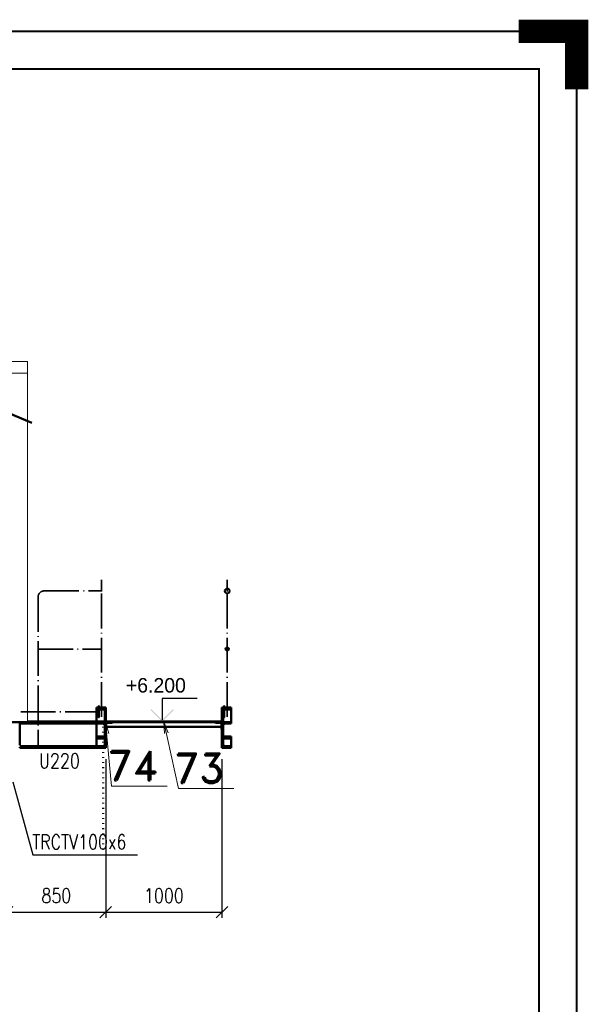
# Paper-space layout 'Layout1' of a CAD drawing. Extents: x -2 to 1033, y -36 to 596.
# Tile 63 of 63: x 745 to 843, y 426 to 596. Entities that reach past the tile are written whole.
import ezdxf
from ezdxf.enums import TextEntityAlignment as Align

# ---------------------------------------------------------------- set-up
doc = ezdxf.new("R2010")
doc.units = 0
for name, pattern in [('ACAD_ISO02W100', [15, 12, -3]), ('ACAD_ISO04W100', [30.5, 24, -3, 0.5, -3]), ('ACAD_ISO07W100', [3.5, 0.5, -3]), ('B_CARA_09', [0.5, 0, -0.5])]:
    doc.linetypes.add(name, pattern=pattern)
doc.layers.get('0').update_dxf_attribs({"linetype": 'CONTINUOUS'})
doc.layers.get('DEFPOINTS').update_dxf_attribs({"color": 132, "linetype": 'CONTINUOUS'})
doc.layers.add('RAMECEK_HP', color=251, linetype='CONTINUOUS')
for name, color, linetype, lineweight in [('SS_1.ET-HALA_TaO-LAVKA_+5.100m-ZABRADLI_DEMONTAZ', 1, 'B_CARA_09', 50), ('SS_KOTY', 3, 'CONTINUOUS', 25), ('SS_KOTY-VYSKOVA', 140, 'CONTINUOUS', 25), ('SS_OPLASTENI-PANEL', 9, 'CONTINUOUS', 13), ('SS_PODKLADY', 9, 'CONTINUOUS', 13), ('SS_POPIS_PROFILU', 13, 'CONTINUOUS', 25), ('SS_SCHODISTE', 30, 'CONTINUOUS', 50), ('SS_SLOUPY NÁDSTAVBA', 183, 'CONTINUOUS', 50), ('SS_SRAFY', 8, 'CONTINUOUS', 18), ('SS_ZABRADLI', 2, 'CONTINUOUS', 35)]:
    doc.layers.add(name, color=color, linetype=linetype, lineweight=lineweight)
doc.layers.add('SS_PLECHY', color=7, linetype='CONTINUOUS', lineweight=50, true_color=0xb47846)
doc.styles.add('Romand.shx', font='Romand.shx', dxfattribs={"height": 5})
doc.styles.add('ROMANS', font='romans.shx', dxfattribs={"width": 0.8})
doc.styles.add('romans.shx', font='romans.shx', dxfattribs={"height": 5})
doc.dimstyles.new('A-1_(2.5)_50AS', dxfattribs={"dimtxt": 2.5, "dimasz": 2, "dimexe": 1, "dimexo": 2, "dimgap": 0, "dimtad": 0, "dimdec": 1, "dimlfac": 50, "dimrnd": 1, "dimtxsty": 'ROMANS', "dimblk1": 'OBLIQUE', "dimblk2": 'OBLIQUE', "dimsah": 1, "dimcen": 2, "dimclrd": 256, "dimclre": 256, "dimclrt": 256, "dimadec": 1, "dimazin": 2, "dimtfac": 0.714286, "dimtdec": 1, "dimtmove": 0, "dimatfit": 3, "dimldrblk": 'OPEN', "dimfxl": 1, "dimtvp": 1.142857, "dimtfill": 1, "dimtolj": 1, "dimlwd": -1, "dimlwe": -1, "dimarcsym": 0})
pattern_1 = [(45, (585.965193, 458.526215), (-0.04490128, 0.04490128), [])]

# ---------------------------------------------------------------- blocks, each defined once
blk = doc.blocks.new('*U6')
at = {"layer": 'RAMECEK_HP', "lineweight": 40, "const_width": 4}
blk.add_lwpolyline([(841, 584), (841, 594), (831, 594)], dxfattribs=at)
at = {"layer": 'RAMECEK_HP', "lineweight": 35, "const_width": 0.35}
for points in [[(0, 594), (0, 0), (841, 0), (841, 594)], [(6.5, 587.5), (6.5, 6.5), (834.5, 6.5), (834.5, 587.5)]]:
    blk.add_lwpolyline(points, close=True, dxfattribs=at)
at = {"layer": 'DEFPOINTS', "style": 'ROMANS', "width": 0.8}
blk.add_attdef('TISK', text='', height=10, dxfattribs=at).set_placement((841, -33), align=Align.RIGHT)
blk = doc.blocks.new('_Oblique')
at = {"color": 0, "linetype": 'ByBlock', "lineweight": -2}
blk.add_line((-0.5, -0.5), (0.5, 0.5), dxfattribs=at)
blk = doc.blocks.new('*D47')
at = {"layer": 'DEFPOINTS', "color": 0, "transparency": 16777216}
for p in [(759.97, 470.63, -194328.9), (742.97, 456.33, -194328.9), (759.97, 442.31)]:
    blk.add_point(p, dxfattribs=at)
at = {"layer": 'SS_KOTY', "transparency": 16777216}
for p, q in [((759.97, 468.63), (759.97, 441.31)), ((742.97, 454.33), (742.97, 441.31)), ((742.97, 442.31), (759.97, 442.31))]:
    blk.add_line(p, q, dxfattribs=at)
at = {"layer": 'SS_KOTY', "transparency": 16777216, "xscale": 2, "yscale": 2, "zscale": 2, "rotation": 180}
blk.add_blockref('_Oblique', (742.97, 442.31), dxfattribs=at)
at = {"layer": 'SS_KOTY', "transparency": 16777216, "xscale": 2, "yscale": 2, "zscale": 2}
blk.add_blockref('_Oblique', (759.97, 442.31), dxfattribs=at)
at = {"layer": 'SS_KOTY', "transparency": 16777216, "insert": (751.47, 445.16), "char_height": 2.5, "attachment_point": 5, "style": 'ROMANS', "bg_fill": 3, "box_fill_scale": 1.1, "bg_fill_color": 256, "bg_fill_true_color": 13158600, "bg_fill_transparency": 0}
blk.add_mtext('\\A1;850', dxfattribs=at)
blk = doc.blocks.new('_OPEN')
at = {"color": 0, "linetype": 'ByBlock'}
for p, q in [((-1, 0.167), (0, 0)), ((0, 0), (-1, -0.167)), ((0, 0), (-1, 0))]:
    blk.add_line(p, q, dxfattribs=at)
blk = doc.blocks.new('*D48')
at = {"layer": 'DEFPOINTS', "color": 0, "transparency": 16777216}
for p in [(759.97, 470.63, -194328.9), (779.97, 470.63, -194328.9), (779.97, 442.31)]:
    blk.add_point(p, dxfattribs=at)
at = {"layer": 'SS_KOTY', "transparency": 16777216}
for p, q in [((759.97, 468.63), (759.97, 441.31)), ((779.97, 468.63), (779.97, 441.31)), ((759.97, 442.31), (779.97, 442.31))]:
    blk.add_line(p, q, dxfattribs=at)
at = {"layer": 'SS_KOTY', "transparency": 16777216, "xscale": 2, "yscale": 2, "zscale": 2, "rotation": 180}
blk.add_blockref('_Oblique', (759.97, 442.31), dxfattribs=at)
at = {"layer": 'SS_KOTY', "transparency": 16777216, "xscale": 2, "yscale": 2, "zscale": 2}
blk.add_blockref('_Oblique', (779.97, 442.31), dxfattribs=at)
at = {"layer": 'SS_KOTY', "transparency": 16777216, "insert": (769.97, 445.16), "char_height": 2.5, "attachment_point": 5, "style": 'ROMANS', "bg_fill": 3, "box_fill_scale": 1.1, "bg_fill_color": 256, "bg_fill_true_color": 13158600, "bg_fill_transparency": 0}
blk.add_mtext('\\A1;1000', dxfattribs=at)

psp = doc.layouts.get("Layout1")

# ---------------------------------------------------------------- hatches: boundary and pattern name
at = {"layer": 'SS_KOTY-VYSKOVA'}
psp.add_hatch(color=256, dxfattribs=at).paths.add_polyline_path([(767.826, 477.2676), (767.6846, 477.1262), (769.6846, 475.1262), (771.6846, 477.1262), (771.5432, 477.2676), (769.6846, 475.4091)])
at = {"layer": 'SS_SRAFY'}
h = psp.add_hatch(dxfattribs=at)
h.set_pattern_fill('ANSI31', color=5, scale=0.02, style=0)
h.set_pattern_definition(pattern_1)
h.paths.add_polyline_path([(780.8652, 498.0712, 1), (780.8652, 497.1812, 1)], flags=0)
h.paths.add_polyline_path([(780.8652, 498.0132, 1), (780.8652, 497.2392, 1)], flags=0)
h = psp.add_hatch(dxfattribs=at)
h.set_pattern_fill('ANSI31', color=5, scale=0.02, style=0)
h.set_pattern_definition(pattern_1)
h.paths.add_polyline_path([(780.8652, 487.9462, 1), (780.8652, 487.3062, 1)], flags=0)
h.paths.add_polyline_path([(780.8652, 487.9062, 1), (780.8652, 487.3462, 1)], flags=0)
h = psp.add_hatch(dxfattribs=at)
h.set_pattern_fill('ANSI31', color=5, scale=0.02, style=0)
h.set_pattern_definition(pattern_1)
h.paths.add_polyline_path([(780.3002, 475.8262), (780.4202, 475.8262), (780.4202, 477.8262), (780.3002, 477.8262)], flags=0)
h = psp.add_hatch(dxfattribs=at)
h.set_pattern_fill('ANSI31', color=5, scale=0.02, style=0)
h.set_pattern_definition(pattern_1)
h.paths.add_polyline_path([(759.9652, 475.1262), (759.9652, 475.0262), (779.9652, 475.0262), (779.9652, 475.1262)], flags=0)
h = psp.add_hatch(dxfattribs=at)
h.set_pattern_fill('ANSI31', color=5, scale=0.02, style=0)
h.set_pattern_definition(pattern_1)
h.paths.add_polyline_path([(761.1652, 475.0062), (761.1652, 475.0262), (759.9652, 475.0262), (759.9652, 473.8262), (759.9852, 473.8262, 0.41421356), (760.0652, 473.9062), (760.0652, 474.7662, -0.41421356), (760.2252, 474.9262), (761.0852, 474.9262, 0.41421356)], flags=0)
h = psp.add_hatch(dxfattribs=at)
h.set_pattern_fill('ANSI31', color=5, scale=0.02, style=0)
h.set_pattern_definition(pattern_1)
h.paths.add_polyline_path([(778.7652, 475.0262), (778.7652, 475.0062, 0.41421356), (778.8452, 474.9262), (779.7052, 474.9262, -0.41421356), (779.8652, 474.7662), (779.8652, 473.9062, 0.41421356), (779.9452, 473.8262), (779.9652, 473.8262), (779.9652, 475.0262)], flags=0)

# ---------------------------------------------------------------- linework, layer by layer
at = {"layer": 'SS_1.ET-HALA_TaO-LAVKA_+5.100m-ZABRADLI_DEMONTAZ', "color": 1, "linetype": 'ACAD_ISO07W100', "ltscale": 0.25}
psp.add_line((759.5202, 475.1262), (759.5202, 475.1262), dxfattribs=at)
at = {"layer": 'SS_KOTY-VYSKOVA'}
for p, q in [((775.6846, 479.1262), (769.6846, 479.1262)), ((769.6846, 479.1262), (769.6846, 475.4091)), ((769.6846, 475.1262), (761.9652, 475.1262))]:
    psp.add_line(p, q, dxfattribs=at)
at = {"layer": 'SS_OPLASTENI-PANEL', "ltscale": 0.25}
for p, q in [((746.4852, 537.1262), (609.4452, 537.1262)), ((746.4852, 535.1262), (746.4852, 537.1262)), ((746.4852, 535.1262), (609.4452, 535.1262))]:
    psp.add_line(p, q, dxfattribs=at)
at = {"layer": 'SS_OPLASTENI-PANEL', "color": 9, "linetype": 'Continuous', "ltscale": 0.25}
for q in [(746.4852, 535.1262), (745.1652, 475.1262)]:
    psp.add_line((746.4852, 475.1262), q, dxfattribs=at)
at = {"layer": 'SS_PLECHY', "color": 1, "linetype": 'Continuous', "ltscale": 0.25}
for p, q in [((745.1652, 475.0262), (759.8873, 475.0262)), ((759.9652, 475.1262), (746.4852, 475.1262)), ((759.9453, 475.0262), (759.9652, 475.0262))]:
    psp.add_line(p, q, dxfattribs=at)
at = {"layer": 'SS_PLECHY', "ltscale": 0.25}
psp.add_line((769.9652, 475.0762), (769.9652, 475.0762), dxfattribs=at)
at = {"layer": 'SS_PODKLADY', "color": 0, "linetype": 'ByBlock'}
for p, q in [((759.81, 473.0038), (759.9552, 475.0262)), ((759.9552, 475.0262), (760.4738, 473.066)), ((759.9552, 475.0262), (760.1419, 473.0349)), ((770.0643, 473.0511), (769.9652, 475.0762)), ((769.9652, 475.0762), (770.7158, 473.1927)), ((769.9652, 475.0762), (770.3901, 473.1219))]:
    psp.add_line(p, q, dxfattribs=at)
at = {"layer": 'SS_SCHODISTE', "color": 3, "linetype": 'ACAD_ISO02W100', "ltscale": 0.25}
for p, q in [((759.7102, 477.5262), (758.3652, 477.5262)), ((758.3652, 475.8262), (758.3652, 477.5262)), ((759.7852, 477.2258), (758.3652, 477.2258)), ((759.7852, 474.7762), (759.7852, 477.2258)), ((781.5652, 477.2258), (780.1452, 477.2258)), ((780.1452, 477.2258), (780.1452, 474.7762)), ((781.3102, 477.5262), (780.3002, 477.5262)), ((758.3652, 475.0262), (758.3652, 475.1262)), ((758.4003, 474.8661), (758.3652, 474.951)), ((758.4756, 474.8314), (758.4003, 474.8661)), ((759.7852, 474.7762), (759.165, 474.7762)), ((759.7852, 474.6812), (759.7852, 474.7762)), ((780.7653, 474.7762), (780.1452, 474.7762)), ((780.1452, 474.7762), (780.1452, 474.4958)), ((781.53, 474.8661), (781.4548, 474.8314)), ((781.5652, 474.951), (781.53, 474.8661)), ((759.5551, 474.745), (759.551, 474.7453)), ((759.712, 474.6726), (759.5551, 474.745)), ((759.7852, 474.4958), (759.712, 474.6726)), ((759.7852, 474.4958), (759.7852, 474.6812)), ((780.2184, 474.6726), (780.1452, 474.4958)), ((780.3753, 474.745), (780.2184, 474.6726)), ((759.9652, 472.2381), (758.3652, 472.2381)), ((759.7852, 472.5385), (759.0752, 472.5385)), ((781.5652, 472.2381), (779.9652, 472.2381))]:
    psp.add_line(p, q, dxfattribs=at)
at = {"layer": 'SS_SCHODISTE', "color": 1, "linetype": 'Continuous', "ltscale": 0.25}
for p, q in [((759.9652, 477.5262), (759.7102, 477.5262)), ((759.9652, 475.1262), (759.9652, 477.5262)), ((780.3002, 477.5262), (779.9652, 477.5262)), ((779.9652, 475.1262), (779.9652, 477.5262)), ((781.5652, 477.5262), (781.3102, 477.5262)), ((781.5652, 475.0262), (781.5652, 477.5262)), ((758.3652, 474.7762), (745.1652, 474.7762)), ((758.3652, 475.1262), (758.3652, 475.8262)), ((758.3652, 474.951), (758.3652, 475.0262)), ((759.165, 474.7762), (758.3652, 474.7762)), ((759.551, 474.7453), (758.4756, 474.8314)), ((759.8873, 475.0262), (759.9453, 475.0262)), ((779.9652, 475.1262), (759.9652, 475.1262)), ((759.9652, 475.0262), (759.9652, 475.1262)), ((759.9652, 475.0262), (761.1652, 475.0262)), ((759.9652, 473.8262), (759.9652, 475.0262)), ((760.2252, 474.9262), (761.0852, 474.9262)), ((761.1652, 475.0262), (779.9652, 475.0262)), ((761.1652, 475.0062), (761.1652, 475.0262)), ((778.7652, 475.0262), (778.7652, 475.0062)), ((778.8452, 474.9262), (779.7052, 474.9262)), ((779.9652, 475.0262), (779.9652, 475.1262)), ((779.9652, 475.0262), (781.5652, 475.0262)), ((779.9652, 473.8262), (779.9652, 475.0262)), ((780.3753, 474.745), (781.4548, 474.8314)), ((781.5652, 474.7762), (780.7653, 474.7762)), ((781.5652, 474.951), (781.5652, 475.0262)), ((781.5652, 474.7762), (781.5652, 474.951)), ((759.551, 474.7453), (759.5551, 474.745)), ((759.9652, 473.8262), (759.9852, 473.8262)), ((760.0652, 473.9062), (760.0652, 474.7662)), ((779.8652, 474.7662), (779.8652, 473.9062)), ((779.9452, 473.8262), (779.9652, 473.8262)), ((759.0752, 472.5385), (758.3652, 472.5385)), ((781.5652, 472.5385), (780.1452, 472.5385))]:
    psp.add_line(p, q, dxfattribs=at)
at = {"layer": 'SS_SCHODISTE', "color": 7, "linetype": 'ACAD_ISO04W100', "ltscale": 0.25}
for p, q in [((759.9652, 475.0262), (759.9652, 477.5262)), ((779.9652, 475.0262), (779.9652, 477.5262)), ((742.9652, 475.0262), (759.9652, 475.0262)), ((759.9652, 475.0262), (759.9652, 475.0262)), ((759.9652, 475.0262), (759.9652, 475.0262)), ((779.9652, 475.0262), (779.9652, 475.0262)), ((779.9652, 475.0262), (779.9652, 475.0262))]:
    psp.add_line(p, q, dxfattribs=at)
at = {"layer": 'SS_SCHODISTE', "color": 9, "linetype": 'ACAD_ISO02W100', "ltscale": 0.25}
for p, q in [((760.0652, 474.2262), (759.9652, 474.2262)), ((779.9652, 474.2262), (779.8652, 474.2262))]:
    psp.add_line(p, q, dxfattribs=at)
at = {"layer": 'SS_SCHODISTE', "color": 9, "linetype": 'Continuous', "ltscale": 0.25}
psp.add_line((760.0652, 474.2262), (779.8652, 474.2262), dxfattribs=at)
at = {"layer": 'SS_SCHODISTE', "color": 1, "linetype": 'Continuous', "ltscale": 0.25}
for centre, radius, start, end in [((758.4852, 474.951), 0.12, 180, 265.426), ((761.0852, 475.0062), 0.08, 270, 0), ((778.8452, 475.0062), 0.08, 180, 270), ((781.4452, 474.951), 0.12, 274.574, 0), ((759.9852, 473.9062), 0.08, 270, 0), ((779.9452, 473.9062), 0.08, 180, 270)]:
    psp.add_arc(centre, radius, start, end, dxfattribs=at)
at = {"layer": 'SS_SCHODISTE', "color": 1, "linetype": 'Continuous', "ltscale": 0.25, "extrusion": (-6.12323e-17, 0, -1)}
for centre, radius, start, end in [((-760.2252, 474.7662), 0.16, 0, 90), ((-759.5352, 474.4958), 0.25, 94.574, 180), ((-780.3952, 474.4958), 0.25, 0, 85.426)]:
    psp.add_arc(centre, radius, start, end, dxfattribs=at)
at = {"layer": 'SS_SCHODISTE', "color": 1, "linetype": 'Continuous', "ltscale": 0.25, "extrusion": (1.50684e-12, 3.63798e-12, -1)}
psp.add_arc((-779.7052, 474.7662, 0), 0.16, 90, 180, dxfattribs=at)
at = {"layer": 'SS_SLOUPY NÁDSTAVBA', "color": 7, "linetype": 'ACAD_ISO04W100', "ltscale": 0.25}
psp.add_line((729.245, 534.0862), (747.245, 526.5862), dxfattribs=at)
at = {"layer": 'SS_ZABRADLI', "color": 7, "linetype": 'ACAD_ISO04W100', "ltscale": 0.25}
for p, q in [((759.2652, 497.5515), (759.2652, 499.5262)), ((780.8652, 497.5515), (780.8652, 499.5262)), ((749.3652, 497.6262), (758.2452, 497.6262)), ((759.2652, 497.1812), (759.2652, 475.0262)), ((780.8652, 497.1812), (780.8652, 475.0262)), ((748.3452, 487.6262), (758.5652, 487.6262)), ((745.3452, 476.8262), (758.7602, 476.8262))]:
    psp.add_line(p, q, dxfattribs=at)
at = {"layer": 'SS_ZABRADLI', "color": 1, "linetype": 'Continuous', "ltscale": 0.25}
for p, q in [((758.8202, 477.8262), (758.7002, 477.8262)), ((758.7002, 477.8262), (758.7002, 475.8262)), ((758.8202, 477.8262), (758.8202, 475.8262)), ((780.4202, 477.8262), (780.3002, 477.8262)), ((780.3002, 477.8262), (780.3002, 475.8262)), ((780.4202, 477.8262), (780.4202, 475.8262)), ((758.7002, 475.8262), (758.8202, 475.8262)), ((780.3002, 475.8262), (780.4202, 475.8262))]:
    psp.add_line(p, q, dxfattribs=at)
for centre, radius in [((780.8652, 497.6262), 0.445), ((780.8652, 497.6262), 0.387), ((780.8652, 487.6262), 0.32), ((780.8652, 487.6262), 0.28)]:
    psp.add_circle(centre, radius, dxfattribs=at)
at = {"layer": 'SS_ZABRADLI', "color": 7, "linetype": 'ACAD_ISO04W100', "ltscale": 0.25}
psp.add_arc((749.3652, 496.6062), 1.02, 90, 180, dxfattribs=at)
at = {"layer": 'SS_ZABRADLI', "color": 7, "linetype": 'ACAD_ISO04W100', "ltscale": 0.25, "extrusion": (6.12323e-17, -1, -3.7494e-33)}
psp.add_arc((758.2452, 0, -497.6262), 1.02, 0, 90, dxfattribs=at)
at = {"layer": 'SS_ZABRADLI', "color": 7, "linetype": 'ACAD_ISO04W100', "ltscale": 0.25, "extrusion": (-6.12323e-17, 1, 3.7494e-33)}
psp.add_arc((-758.5652, 0, 487.6262), 0.7, 90, 180, dxfattribs=at)

# ---------------------------------------------------------------- block references
at = {"layer": 'RAMECEK_HP'}
psp.add_blockref('*U6', (0, 0), dxfattribs=at)

# ---------------------------------------------------------------- texts
at = {"layer": 'SS_KOTY-VYSKOVA'}
psp.add_text('+6.200', height=2.5, dxfattribs=at).set_placement((763.4343, 480.1262))

# ---------------------------------------------------------------- next in the draw order: dimensions: what is measured, and where the dimension line sits
at = {"layer": 'SS_KOTY'}
dim = psp.add_linear_dim(base=(759.9652, 442.3077), p1=(742.9652, 456.3262, -194328.9), p2=(759.9652, 470.6262, -194328.9), dimstyle='A-1_(2.5)_50AS', dxfattribs=at)
dim.commit()
dim.dimension.update_dxf_attribs({"geometry": '*D47', "text_midpoint": (751.4652, 445.1649)})

# ---------------------------------------------------------------- next in the draw order: linework, layer by layer
at = {"layer": 'SS_SCHODISTE', "color": 1, "linetype": 'Continuous', "ltscale": 0.25}
for p, q in [((745.1652, 474.8062), (745.1652, 471.0462)), ((745.1652, 470.7262), (745.1652, 470.6262))]:
    psp.add_line(p, q, dxfattribs=at)
at = {"layer": 'SS_ZABRADLI', "color": 7, "linetype": 'ACAD_ISO04W100', "ltscale": 0.25}
psp.add_line((748.3452, 496.6062), (748.3452, 470.6262), dxfattribs=at)

# ---------------------------------------------------------------- next in the draw order: texts
at = {"layer": 'SS_POPIS_PROFILU', "color": 13, "style": 'romans.shx', "width": 0.8}
psp.add_text('U220', height=2.5, dxfattribs=at).set_placement((748.486, 467.1162))

# ---------------------------------------------------------------- next in the draw order: dimensions: what is measured, and where the dimension line sits
at = {"layer": 'SS_KOTY'}
dim = psp.add_linear_dim(base=(779.9652, 442.3077), p1=(759.9652, 470.6262, -194328.9), p2=(779.9652, 470.6262, -194328.9), dimstyle='A-1_(2.5)_50AS', override={"dimtmove": 1}, dxfattribs=at)
dim.commit()
dim.dimension.update_dxf_attribs({"geometry": '*D48', "text_midpoint": (769.9652, 445.1649)})

# ---------------------------------------------------------------- next in the draw order: hatches: boundary and pattern name
at = {"layer": 'SS_SRAFY'}
h = psp.add_hatch(dxfattribs=at)
h.set_pattern_fill('ANSI31', color=5, scale=0.02, style=0)
h.set_pattern_definition(pattern_1)
h.paths.add_polyline_path([(758.3652, 470.7014), (758.3652, 470.6262), (759.9652, 470.6262), (759.9652, 475.0262), (758.3652, 475.0262), (758.3652, 474.951, 0.39102015), (758.4756, 474.8314), (759.5551, 474.745, -0.39102015), (759.7852, 474.4958), (759.7852, 471.1566, -0.39102015), (759.5551, 470.9074), (758.4756, 470.821, 0.39102015)], flags=0)
h = psp.add_hatch(dxfattribs=at)
h.set_pattern_fill('ANSI31', color=5, scale=0.02, style=0)
h.set_pattern_definition(pattern_1)
h.paths.add_polyline_path([(781.5652, 470.6262), (781.5652, 470.7014, 0.39102015), (781.4548, 470.821), (780.3753, 470.9074, -0.39102015), (780.1452, 471.1566), (780.1452, 474.4958, -0.39102015), (780.3753, 474.745), (781.4548, 474.8314, 0.39102015), (781.5652, 474.951), (781.5652, 475.0262), (779.9652, 475.0262), (779.9652, 470.6262)], flags=0)

# ---------------------------------------------------------------- next in the draw order: linework, layer by layer
at = {"layer": 'SS_1.ET-HALA_TaO-LAVKA_+5.100m-ZABRADLI_DEMONTAZ', "color": 1, "linetype": 'ACAD_ISO07W100', "ltscale": 0.25}
for p, q in [((759.5202, 475.1262), (759.5202, 453.0262)), ((759.5202, 465.1262), (759.5202, 465.1262)), ((760.0252, 454.3262), (760.0252, 454.3262))]:
    psp.add_line(p, q, dxfattribs=at)
at = {"layer": 'SS_PODKLADY', "color": 9}
for points in [[(759.9552, 475.0262), (760.9862, 464.0262), (770.51, 464.0262)], [(769.9652, 475.0762), (772.4652, 463.5762), (781.989, 463.5762)]]:
    psp.add_lwpolyline(points, dxfattribs=at)
at = {"layer": 'SS_POPIS_PROFILU', "color": 13}
psp.add_lwpolyline([(743.9652, 464.7262), (747.4362, 452.1533), (765.4362, 452.1533)], dxfattribs=at)
at = {"layer": 'SS_SCHODISTE', "color": 1, "linetype": 'Continuous', "ltscale": 0.25}
for p, q in [((758.3652, 470.7014), (758.3652, 474.951)), ((759.7852, 474.4958), (759.7852, 471.1566)), ((759.9652, 470.6262), (759.9652, 473.8262)), ((779.9652, 470.6262), (779.9652, 473.8262)), ((780.1452, 471.1566), (780.1452, 474.4958)), ((781.5652, 470.8762), (781.5652, 472.5385)), ((758.3652, 470.8762), (745.1652, 470.8762)), ((745.1652, 470.6262), (758.3652, 470.6262)), ((759.0752, 470.8762), (758.3652, 470.8762)), ((758.3652, 470.6262), (758.3652, 470.7014)), ((758.3652, 470.6262), (759.9652, 470.6262)), ((759.5551, 470.9074), (758.4756, 470.821)), ((779.9652, 470.6262), (781.5652, 470.6262)), ((781.4548, 470.821), (780.3753, 470.9074)), ((781.5652, 470.8762), (780.765, 470.8762)), ((781.5652, 470.7014), (781.5652, 470.8762)), ((781.5652, 470.6262), (781.5652, 470.7014))]:
    psp.add_line(p, q, dxfattribs=at)
at = {"layer": 'SS_SCHODISTE', "color": 3, "linetype": 'ACAD_ISO02W100', "ltscale": 0.25}
for p, q in [((758.3652, 470.7014), (758.4003, 470.7863)), ((758.4003, 470.7863), (758.4756, 470.821)), ((759.7852, 470.8762), (759.0752, 470.8762)), ((759.5551, 470.9074), (759.712, 470.9798)), ((759.712, 470.9798), (759.7852, 471.1566)), ((759.7852, 470.8762), (759.7852, 471.1566)), ((780.1452, 471.1566), (780.1452, 470.8762)), ((780.1452, 471.1566), (780.2184, 470.9798)), ((780.765, 470.8762), (780.1452, 470.8762)), ((780.2184, 470.9798), (780.3753, 470.9074)), ((781.4548, 470.821), (781.53, 470.7863)), ((781.53, 470.7863), (781.5652, 470.7014))]:
    psp.add_line(p, q, dxfattribs=at)
at = {"layer": 'SS_SCHODISTE', "color": 1, "linetype": 'Continuous', "ltscale": 0.25}
for centre, start, end in [((758.4852, 470.7014), 94.574, 180), ((781.4452, 470.7014), 0, 85.426)]:
    psp.add_arc(centre, 0.12, start, end, dxfattribs=at)
at = {"layer": 'SS_SCHODISTE', "color": 1, "linetype": 'Continuous', "ltscale": 0.25, "extrusion": (-6.12323e-17, 0, -1)}
for centre, start, end in [((-759.5352, 471.1566), 180, 265.426), ((-780.3952, 471.1566), 274.574, 0)]:
    psp.add_arc(centre, 0.25, start, end, dxfattribs=at)

# ---------------------------------------------------------------- next in the draw order: texts
at = {"layer": 'SS_PODKLADY', "color": 9, "style": 'Romand.shx'}
for s, p in [('74', (760.3197, 465.0262)), ('73', (771.7987, 464.5762))]:
    psp.add_text(s, height=5, dxfattribs=at).set_placement(p)
at = {"layer": 'SS_POPIS_PROFILU', "color": 13, "style": 'romans.shx', "width": 0.8}
psp.add_text('TRCTV100x6', height=2.5, dxfattribs=at).set_placement((747.3206, 453.1533))

doc.saveas('drawing.dxf')
